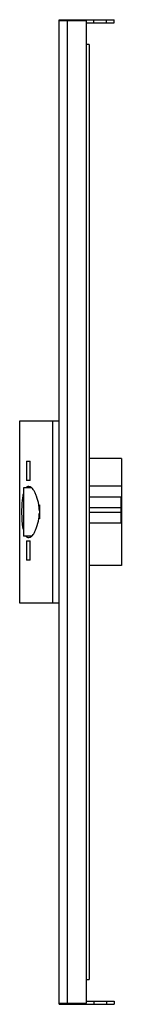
# Model space of a CAD drawing. Header units: millimetres. Extents: x 94 to 120, y 25 to 274.
import ezdxf

# ---------------------------------------------------------------- set-up
doc = ezdxf.new("R2010")
doc.units = ezdxf.units.MM
doc.header["$LTSCALE"] = 19.444014
doc.layers.get('0').update_dxf_attribs({"linetype": 'CONTINUOUS'})

msp = doc.modelspace()

# ---------------------------------------------------------------- linework, layer by layer
at = {"color": 7}
for p, q in [((104.38, 24.64), (104.38, 273.64)), ((104.38, 273.64), (118.38, 273.64)), ((111.38, 273.34), (104.38, 273.34)), ((106.4, 273.34), (106.4, 24.94)), ((106.93, 273.34), (106.93, 273.64)), ((110.38, 273.34), (110.38, 273.64)), ((111.38, 24.94), (111.38, 273.34)), ((111.38, 272.84), (118.38, 272.84)), ((113.23, 272.84), (113.23, 273.64)), ((116.38, 272.84), (116.38, 273.64)), ((118.38, 272.84), (118.38, 273.64)), ((111.98, 267.34), (111.35, 267.34)), ((111.98, 267.34), (111.98, 30.94)), ((94.38, 172.14), (94.38, 126.14)), ((104.38, 172.14), (94.38, 172.14)), ((102.75, 172.14), (102.75, 126.14)), ((96.12, 161.99), (96.12, 157.1)), ((96.12, 161.99), (97.07, 161.99)), ((97.07, 157.1), (97.07, 161.99)), ((120.18, 162.64), (111.98, 162.64)), ((120.18, 162.64), (120.18, 135.64)), ((97.07, 157.1), (96.12, 157.1)), ((95.38, 155.23), (95.38, 143.06)), ((97.47, 155.23), (95.38, 155.23)), ((120.18, 155.64), (111.98, 155.64)), ((111.98, 152.99), (120.11, 152.99)), ((120.11, 146.39), (120.11, 152.99)), ((99.38, 150.93), (99.38, 147.43)), ((120.11, 150.24), (111.98, 150.24)), ((111.98, 149.14), (120.11, 149.14)), ((111.98, 146.39), (120.11, 146.39)), ((97.4, 143.06), (95.38, 143.06)), ((96.13, 141.86), (96.13, 136.98)), ((96.13, 141.86), (97.08, 141.86)), ((97.08, 136.98), (97.08, 141.86)), ((97.08, 136.98), (96.13, 136.98)), ((120.18, 135.64), (111.98, 135.64)), ((94.38, 126.14), (104.38, 126.14)), ((111.35, 30.94), (111.98, 30.94)), ((104.38, 24.94), (111.38, 24.94)), ((106.93, 24.94), (106.93, 24.64)), ((110.38, 24.94), (110.38, 24.64)), ((111.38, 25.44), (118.38, 25.44)), ((113.23, 25.44), (113.23, 24.64)), ((116.38, 25.44), (116.38, 24.64)), ((118.38, 25.44), (118.38, 24.64)), ((104.38, 24.64), (118.38, 24.64))]:
    msp.add_line(p, q, dxfattribs=at)
for centre, radius, start, end in [((87.92, 149.2), 11.59, 2.8514, 8.5891), ((87.59, 149.18), 11.92, 357.1403, 2.8798), ((137.6, 149.14), 42.71, 179.9027, 180.035), ((87.81, 149.17), 11.7, 351.4398, 357.1464), ((106.32, 147.22), 11.35, 188.9485, 189.7307)]:
    msp.add_arc(centre, radius, start, end, dxfattribs=at)
for points, knots in [([(96.67, 155.6), (96.55, 155.6), (96.29, 155.53), (96.08, 155.36), (95.99, 155.26)], [0, 0, 0, 0, 0.469925, 1, 1, 1, 1]), ([(97.92, 154.67), (97.83, 154.81), (97.65, 155.06), (97.27, 155.44), (96.9, 155.6), (96.67, 155.6)], [0, 0, 0, 0, 0.312251, 0.578127, 1, 1, 1, 1]), ([(99.23, 150.97), (99.11, 151.7), (98.84, 152.72), (98.34, 153.94), (98.07, 154.45), (97.92, 154.67)], [0, 0, 0, 0, 0.560346, 0.797934, 1, 1, 1, 1]), ([(95.03, 152.22), (95, 151.98), (94.91, 150.98), (94.89, 149.98), (94.89, 149.21)], [0, 0, 0, 0, 0.236473, 1, 1, 1, 1]), ([(95.32, 153.82), (95.28, 153.7), (95.16, 153.17), (95.08, 152.63), (95.03, 152.22)], [0, 0, 0, 0, 0.228406, 1, 1, 1, 1]), ([(99.38, 149.42), (99.38, 149.55), (99.36, 150.07), (99.29, 150.59), (99.23, 150.97)], [0, 0, 0, 0, 0.252679, 1, 1, 1, 1]), ([(94.89, 149.11), (94.89, 148.47), (94.91, 147.25), (95.02, 146.03), (95.11, 145.46)], [0, 0, 0, 0, 0.523809, 1, 1, 1, 1]), ([(97.94, 143.64), (98.09, 143.87), (98.36, 144.39), (98.85, 145.62), (99.12, 146.65), (99.24, 147.39)], [0, 0, 0, 0, 0.202551, 0.440206, 1, 1, 1, 1]), ([(99.24, 147.39), (99.26, 147.51), (99.33, 147.99), (99.37, 148.48), (99.38, 148.85)], [0, 0, 0, 0, 0.246826, 1, 1, 1, 1]), ([(95.14, 145.31), (95.15, 145.23), (95.2, 144.95), (95.26, 144.67), (95.32, 144.47)], [0, 0, 0, 0, 0.262943, 1, 1, 1, 1]), ([(95.98, 143.04), (96.08, 142.93), (96.28, 142.76), (96.55, 142.69), (96.67, 142.69)], [0, 0, 0, 0, 0.530684, 1, 1, 1, 1]), ([(96.67, 142.69), (96.9, 142.69), (97.27, 142.86), (97.66, 143.24), (97.85, 143.5), (97.94, 143.64)], [0, 0, 0, 0, 0.420455, 0.686396, 1, 1, 1, 1])]:
    msp.add_open_spline(points, degree=3, knots=knots, dxfattribs=at)

doc.saveas('drawing.dxf')
